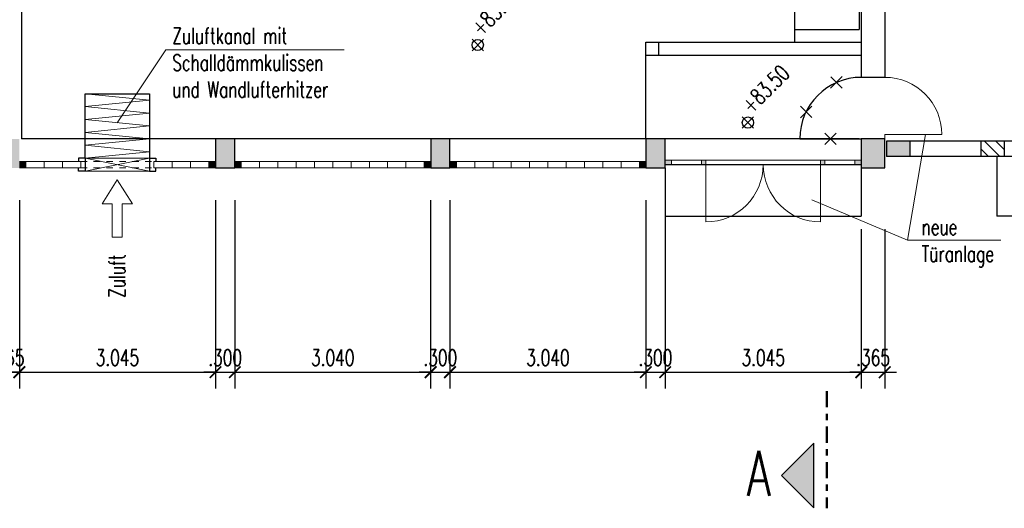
# Model space of a CAD drawing. Header units: millimetres. Extents: x 716 to 905, y 893 to 977.
# Tile 19 of 43: x 828.41 to 843.69, y 915.89 to 923.47. Entities that reach past the tile are written whole.
import ezdxf
from ezdxf.enums import TextEntityAlignment as Align

# ---------------------------------------------------------------- set-up
doc = ezdxf.new("R2010")
doc.units = ezdxf.units.MM
doc.header["$MEASUREMENT"] = 0
for name, pattern in [('AUSGEZOGEN', [0]), ('STRL1', [0.18, 0.1, -0.08]), ('STRP1', [0.46, 0.25, -0.08, 0.05, -0.08])]:
    doc.linetypes.add(name, pattern=pattern)
for name, color, linetype in [('$AUDIT-BAD-LAYER', 7, 'Continuous'), ('HTSV_P1_BEMA_KONS_X04', 7, 'Continuous'), ('HTSV_P1_PLAN_HKOT', 7, 'Continuous')]:
    doc.layers.add(name, color=color, linetype=linetype)
for name, color, linetype, lineweight in [('00_Abbruch', 1, 'Continuous', 18), ('00_Plotrahmen', 7, 'AUSGEZOGEN', 18), ('HTSV_AC_FENS_ALLG_A01', 202, 'Continuous', 18), ('HTSV_AC_FENS_ALLG_A02', 212, 'Continuous', 25), ('HTSV_AC_FENS_ALLG_S00', 213, 'Continuous', 13), ('HTSV_AC_FENS_ALLG_T00', 213, 'Continuous', 13), ('HTSV_AC_FENS_ALLG_T02', 212, 'Continuous', 25), ('HTSV_AC_FENS_ALLG_V01', 202, 'STRL1', 18), ('HTSV_AC_TUER_ALLG_S00', 213, 'Continuous', 13), ('HTSV_MT_MASH_GEBL_A01', 122, 'Continuous', 18), ('HTSV_P1_PLAN_TEXT_T02', 52, 'Continuous', 25), ('HTSV_P1_SYMB_SCHN_A02', 212, 'Continuous', 25), ('HTSV_P1_SYMB_SCHN_L05', 210, 'STRP1', 50), ('HTSV_P1_SYMB_SCHN_T05', 210, 'Continuous', 50), ('HTSV_P1_SYMB_SCHN_T07', 200, 'Continuous', 70), ('HTSV_TA_LUFT_AB___T00', 53, 'Continuous', 13), ('HTSV_TA_LUFT_AB___T02', 52, 'Continuous', 25), ('HTSV_TA_LUFT_ALLG_S00', 133, 'Continuous', 13)]:
    doc.layers.add(name, color=color, linetype=linetype, lineweight=lineweight)
doc.styles.add('HTSV', font='romans.shx', dxfattribs={"width": 0.7, "bigfont": 'htsv_01.shx'})
doc.styles.add('HTSV_KONS_BEMASS', font='romans.shx', dxfattribs={"width": 0.7, "bigfont": 'htsv_01.shx'})
doc.styles.get("Standard").update_dxf_attribs({"font": 'romans.shx', "width": 0.8})
doc.dimstyles.new('HTSV_KONS_04', dxfattribs={"dimtxt": 0.25, "dimasz": 0.18, "dimexe": 0.252, "dimexo": 0.0625, "dimgap": 0.1, "dimtad": 1, "dimdec": 3, "dimzin": 4, "dimdsep": 46, "dimtxsty": 'HTSV_KONS_BEMASS', "dimblk": 'ARCHTICK', "dimcen": 0.09, "dimdle": 0.252, "dimclrd": 7, "dimclre": 7, "dimclrt": 7, "dimadec": 0, "dimazin": 0, "dimtfac": 1, "dimtdec": 4, "dimtix": 1, "dimtmove": 2, "dimatfit": 3, "dimfxl": 0, "dimtvp": 1, "dimtolj": 1, "dimtzin": 0, "dimarcsym": 0})
pattern_1 = [(135, (0, 14), (-0.176776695, -0.176776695), []), (135, (1e-17, 14.17678), (-0.176776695, -0.176776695), [0.125, -0.0625])]
pattern_2 = [(135, (0, 14), (-0.088388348, -0.088388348), [])]

# ---------------------------------------------------------------- blocks, each defined once
blk = doc.blocks.new('HTSVKG1F')
at = {"color": 0, "linetype": 'ByBlock'}
for p, q in [((-0.5, 0), (0.5, 0)), ((0, 0.5), (0, -0.5))]:
    blk.add_line(p, q, dxfattribs=at)
blk.add_circle((0, 0), 0.35, dxfattribs=at)
blk.add_attdef('HKTXT', (0.5, 0.2), '', height=0.4, dxfattribs=at)
blk = doc.blocks.new('Schnittpfeil-li')
at = {"layer": 'HTSV_P1_SYMB_SCHN_A02'}
blk.add_hatch(color=256, dxfattribs=at).paths.add_polyline_path([(0.5049, 0.0999), (0.2549, 0.3499), (0.0049, 0.0999)])
for p, q in [((0.2549, 0.3499), (0.0049, 0.0999)), ((0.5049, 0.0999), (0.2549, 0.3499)), ((0.0049, 0.0999), (0.5049, 0.0999))]:
    blk.add_line(p, q, dxfattribs=at)
at = {"layer": 'HTSV_P1_SYMB_SCHN_T05', "style": 'HTSV', "width": 0.7}
blk.add_attdef('SCHNITT', text='', height=0.35, dxfattribs=at).set_placement((0.2549, 0.3499), align=Align.BOTTOM_CENTER)
blk = doc.blocks.new('abbruch')
for p, q in [((-0.089, -0.089), (0.089, 0.089)), ((-0.088, 0.088), (0.088, -0.088))]:
    blk.add_line(p, q)
blk = doc.blocks.new('Profilglas')
at = {"layer": 'HTSV_AC_FENS_ALLG_S00'}
for points in [[(0, -0.1), (0.1, -0.1), (0.1, 0), (0, 0)], [(2.94, -0.1), (3.04, -0.1), (3.04, 0), (2.94, 0)]]:
    blk.add_hatch(color=256, dxfattribs=at).paths.add_polyline_path(points)
for p, q in [((0, 0), (3.04, 0)), ((0, -0.1), (0, 0)), ((0.1, -0.1), (0.1, 0)), ((0.384, -0.1), (0.384, 0)), ((0.668, -0.1), (0.668, 0)), ((0.952, -0.1), (0.952, 0)), ((1.236, -0.1), (1.236, 0)), ((1.52, -0.1), (1.52, 0)), ((1.804, -0.1), (1.804, 0)), ((2.088, -0.1), (2.088, 0)), ((2.372, -0.1), (2.372, 0)), ((2.656, -0.1), (2.656, 0)), ((2.94, -0.1), (2.94, 0)), ((3.04, -0.1), (3.04, 0)), ((0, -0.1), (3.04, -0.1))]:
    blk.add_line(p, q, dxfattribs=at)
blk = doc.blocks.new('Fliesspfeil')
blk.add_lwpolyline([(-0.37, -0.078), (-0.37, -0.234), (0, 0), (-0.37, 0.234), (-0.37, 0.078), (-0.89, 0.078), (-0.89, -0.078)], close=True)
blk = doc.blocks.new('Profilglas_mit_Luft')
at = {"layer": 'HTSV_AC_FENS_ALLG_S00'}
for points in [[(0, 0), (0.1, 0), (0.1, 0.1), (0, 0.1)], [(2.94, 0.1), (3.04, 0.1), (3.04, 0), (2.94, 0)]]:
    blk.add_hatch(color=256, dxfattribs=at).paths.add_polyline_path(points)
at = {"layer": 'HTSV_AC_FENS_ALLG_A01'}
for p, q in [((1.02, 1.15), (2.02, 1.05)), ((1.02, 0.95), (2.02, 1.05)), ((1.02, 0.95), (2.02, 0.85)), ((1.02, 0.75), (2.02, 0.85)), ((1.02, 0.75), (2.02, 0.65)), ((1.02, 0.55), (2.02, 0.65)), ((1.02, 0.55), (2.02, 0.45)), ((1.02, 0.35), (2.02, 0.45)), ((1.02, 0.35), (2.02, 0.25)), ((1.02, 0.15), (2.02, 0.25)), ((1.02, -0.05), (2.02, 0.15)), ((1.02, 0.15), (2.02, -0.05)), ((1.02, 0.15), (2.02, 0.15)), ((1.02, -0.05), (2.02, -0.05))]:
    blk.add_line(p, q, dxfattribs=at)
at = {"layer": 'HTSV_AC_FENS_ALLG_A02'}
for p, q in [((1.02, 0.15), (1.02, 1.15)), ((1.02, 1.15), (2.02, 1.15)), ((2.02, 1.15), (2.02, 0.15)), ((1.02, 0.15), (0.92, 0.15)), ((0.92, 0.15), (0.92, 0.1)), ((0.92, -0.05), (0.92, 0)), ((1.02, 0.15), (1.02, 0)), ((1.02, 0), (1.02, -0.05)), ((2.02, 0.15), (2.02, 0)), ((2.02, 0.15), (2.12, 0.15)), ((2.02, 0), (2.02, -0.05)), ((2.12, 0.15), (2.12, 0.1)), ((2.12, -0.05), (2.12, 0)), ((1.02, -0.05), (0.92, -0.05)), ((2.02, -0.05), (2.12, -0.05))]:
    blk.add_line(p, q, dxfattribs=at)
at = {"layer": 'HTSV_AC_FENS_ALLG_S00'}
for p, q in [((0, 0.1), (0.952, 0.1)), ((0, 0), (0.952, 0)), ((0.1, 0.1), (0.1, 0)), ((0.384, 0.1), (0.384, 0)), ((0.668, 0.1), (0.668, 0)), ((0.952, 0.1), (0.952, 0)), ((2.088, 0.1), (2.088, 0)), ((2.088, 0.1), (3.04, 0.1)), ((2.088, 0), (3.04, 0)), ((2.372, 0.1), (2.372, 0)), ((2.656, 0.1), (2.656, 0)), ((2.94, 0.1), (2.94, 0))]:
    blk.add_line(p, q, dxfattribs=at)
at = {"layer": 'HTSV_AC_FENS_ALLG_V01'}
for p, q in [((0.952, 0.1), (2.088, 0.1)), ((0.952, 0), (2.088, 0))]:
    blk.add_line(p, q, dxfattribs=at)
blk = doc.blocks.new('_ArchTick')
at = {"layer": 'HTSV_MT_MASH_GEBL_A01', "color": 0, "const_width": 0.15}
blk.add_lwpolyline([(-0.5, -0.5), (0.5, 0.5)], dxfattribs=at)
blk = doc.blocks.new('*D79')
at = {"layer": 'Defpoints', "color": 0}
for p in [(828.403, 921.623), (831.448, 921.623), (831.448, 918)]:
    blk.add_point(p, dxfattribs=at)
at = {"layer": 'HTSV_P1_BEMA_KONS_X04', "color": 7, "lineweight": -2}
for p, q in [((828.403, 920.671), (828.403, 917.748)), ((831.448, 920.671), (831.448, 917.748)), ((828.151, 918), (831.7, 918))]:
    blk.add_line(p, q, dxfattribs=at)
at = {"layer": 'HTSV_P1_BEMA_KONS_X04', "color": 7, "lineweight": -2, "xscale": 0.18, "yscale": 0.18, "zscale": 0.18, "rotation": 180}
blk.add_blockref('_ArchTick', (828.403, 918), dxfattribs=at)
at = {"layer": 'HTSV_P1_BEMA_KONS_X04', "color": 7, "lineweight": -2, "xscale": 0.18, "yscale": 0.18, "zscale": 0.18}
blk.add_blockref('_ArchTick', (831.448, 918), dxfattribs=at)
at = {"layer": 'HTSV_P1_BEMA_KONS_X04', "color": 7, "insert": (829.926, 918.225), "char_height": 0.25, "attachment_point": 5, "style": 'HTSV_KONS_BEMASS'}
blk.add_mtext('\\A1;3.045', dxfattribs=at)
blk = doc.blocks.new('*D80')
at = {"layer": 'Defpoints', "color": 0}
for p in [(831.448, 921.623), (831.748, 921.623), (831.748, 918)]:
    blk.add_point(p, dxfattribs=at)
at = {"layer": 'HTSV_P1_BEMA_KONS_X04', "color": 7, "lineweight": -2}
for p, q in [((831.448, 920.671), (831.448, 917.748)), ((831.748, 920.671), (831.748, 917.748)), ((831.448, 918), (831.268, 918)), ((831.448, 918), (831.748, 918)), ((831.748, 918), (831.928, 918))]:
    blk.add_line(p, q, dxfattribs=at)
at = {"layer": 'HTSV_P1_BEMA_KONS_X04', "color": 7, "lineweight": -2, "xscale": 0.18, "yscale": 0.18, "zscale": 0.18}
blk.add_blockref('_ArchTick', (831.448, 918), dxfattribs=at)
at = {"layer": 'HTSV_P1_BEMA_KONS_X04', "color": 7, "lineweight": -2, "xscale": 0.18, "yscale": 0.18, "zscale": 0.18, "rotation": 180}
blk.add_blockref('_ArchTick', (831.748, 918), dxfattribs=at)
at = {"layer": 'HTSV_P1_BEMA_KONS_X04', "color": 7, "insert": (831.598, 918.225), "char_height": 0.25, "attachment_point": 5, "style": 'HTSV_KONS_BEMASS'}
blk.add_mtext('\\A1;.300', dxfattribs=at)
blk = doc.blocks.new('*D81')
at = {"layer": 'Defpoints', "color": 0}
for p in [(831.748, 921.623), (834.788, 921.623), (834.788, 918)]:
    blk.add_point(p, dxfattribs=at)
at = {"layer": 'HTSV_P1_BEMA_KONS_X04', "color": 7, "lineweight": -2}
for p, q in [((831.748, 920.671), (831.748, 917.748)), ((834.788, 920.671), (834.788, 917.748)), ((831.496, 918), (835.04, 918))]:
    blk.add_line(p, q, dxfattribs=at)
at = {"layer": 'HTSV_P1_BEMA_KONS_X04', "color": 7, "lineweight": -2, "xscale": 0.18, "yscale": 0.18, "zscale": 0.18, "rotation": 180}
blk.add_blockref('_ArchTick', (831.748, 918), dxfattribs=at)
at = {"layer": 'HTSV_P1_BEMA_KONS_X04', "color": 7, "lineweight": -2, "xscale": 0.18, "yscale": 0.18, "zscale": 0.18}
blk.add_blockref('_ArchTick', (834.788, 918), dxfattribs=at)
at = {"layer": 'HTSV_P1_BEMA_KONS_X04', "color": 7, "insert": (833.268, 918.225), "char_height": 0.25, "attachment_point": 5, "style": 'HTSV_KONS_BEMASS'}
blk.add_mtext('\\A1;3.040', dxfattribs=at)
blk = doc.blocks.new('*D82')
at = {"layer": 'Defpoints', "color": 0}
for p in [(834.788, 921.623), (835.088, 921.623), (835.088, 918)]:
    blk.add_point(p, dxfattribs=at)
at = {"layer": 'HTSV_P1_BEMA_KONS_X04', "color": 7, "lineweight": -2}
for p, q in [((834.788, 920.671), (834.788, 917.748)), ((835.088, 920.671), (835.088, 917.748)), ((834.788, 918), (834.608, 918)), ((834.788, 918), (835.088, 918)), ((835.088, 918), (835.268, 918))]:
    blk.add_line(p, q, dxfattribs=at)
at = {"layer": 'HTSV_P1_BEMA_KONS_X04', "color": 7, "lineweight": -2, "xscale": 0.18, "yscale": 0.18, "zscale": 0.18}
blk.add_blockref('_ArchTick', (834.788, 918), dxfattribs=at)
at = {"layer": 'HTSV_P1_BEMA_KONS_X04', "color": 7, "lineweight": -2, "xscale": 0.18, "yscale": 0.18, "zscale": 0.18, "rotation": 180}
blk.add_blockref('_ArchTick', (835.088, 918), dxfattribs=at)
at = {"layer": 'HTSV_P1_BEMA_KONS_X04', "color": 7, "insert": (834.938, 918.225), "char_height": 0.25, "attachment_point": 5, "style": 'HTSV_KONS_BEMASS'}
blk.add_mtext('\\A1;.300', dxfattribs=at)
blk = doc.blocks.new('*D83')
at = {"layer": 'Defpoints', "color": 0}
for p in [(835.088, 921.623), (838.128, 921.623), (838.128, 918)]:
    blk.add_point(p, dxfattribs=at)
at = {"layer": 'HTSV_P1_BEMA_KONS_X04', "color": 7, "lineweight": -2}
for p, q in [((835.088, 920.671), (835.088, 917.748)), ((838.128, 920.671), (838.128, 917.748)), ((834.836, 918), (838.38, 918))]:
    blk.add_line(p, q, dxfattribs=at)
at = {"layer": 'HTSV_P1_BEMA_KONS_X04', "color": 7, "lineweight": -2, "xscale": 0.18, "yscale": 0.18, "zscale": 0.18, "rotation": 180}
blk.add_blockref('_ArchTick', (835.088, 918), dxfattribs=at)
at = {"layer": 'HTSV_P1_BEMA_KONS_X04', "color": 7, "lineweight": -2, "xscale": 0.18, "yscale": 0.18, "zscale": 0.18}
blk.add_blockref('_ArchTick', (838.128, 918), dxfattribs=at)
at = {"layer": 'HTSV_P1_BEMA_KONS_X04', "color": 7, "insert": (836.608, 918.225), "char_height": 0.25, "attachment_point": 5, "style": 'HTSV_KONS_BEMASS'}
blk.add_mtext('\\A1;3.040', dxfattribs=at)
blk = doc.blocks.new('*D84')
at = {"layer": 'Defpoints', "color": 0}
for p in [(838.128, 921.623), (838.428, 921.623), (838.428, 918)]:
    blk.add_point(p, dxfattribs=at)
at = {"layer": 'HTSV_P1_BEMA_KONS_X04', "color": 7, "lineweight": -2}
for p, q in [((838.128, 920.671), (838.128, 917.748)), ((838.428, 920.671), (838.428, 917.748)), ((838.128, 918), (837.948, 918)), ((838.128, 918), (838.428, 918)), ((838.428, 918), (838.608, 918))]:
    blk.add_line(p, q, dxfattribs=at)
at = {"layer": 'HTSV_P1_BEMA_KONS_X04', "color": 7, "lineweight": -2, "xscale": 0.18, "yscale": 0.18, "zscale": 0.18}
blk.add_blockref('_ArchTick', (838.128, 918), dxfattribs=at)
at = {"layer": 'HTSV_P1_BEMA_KONS_X04', "color": 7, "lineweight": -2, "xscale": 0.18, "yscale": 0.18, "zscale": 0.18, "rotation": 180}
blk.add_blockref('_ArchTick', (838.428, 918), dxfattribs=at)
at = {"layer": 'HTSV_P1_BEMA_KONS_X04', "color": 7, "insert": (838.278, 918.225), "char_height": 0.25, "attachment_point": 5, "style": 'HTSV_KONS_BEMASS'}
blk.add_mtext('\\A1;.300', dxfattribs=at)
blk = doc.blocks.new('*D85')
at = {"layer": 'Defpoints', "color": 0}
for p in [(838.428, 921.623), (841.473, 921.173), (841.473, 918)]:
    blk.add_point(p, dxfattribs=at)
at = {"layer": 'HTSV_P1_BEMA_KONS_X04', "color": 7, "lineweight": -2}
for p, q in [((838.428, 920.671), (838.428, 917.748)), ((841.473, 920.221), (841.473, 917.748)), ((838.176, 918), (841.725, 918))]:
    blk.add_line(p, q, dxfattribs=at)
at = {"layer": 'HTSV_P1_BEMA_KONS_X04', "color": 7, "lineweight": -2, "xscale": 0.18, "yscale": 0.18, "zscale": 0.18, "rotation": 180}
blk.add_blockref('_ArchTick', (838.428, 918), dxfattribs=at)
at = {"layer": 'HTSV_P1_BEMA_KONS_X04', "color": 7, "lineweight": -2, "xscale": 0.18, "yscale": 0.18, "zscale": 0.18}
blk.add_blockref('_ArchTick', (841.473, 918), dxfattribs=at)
at = {"layer": 'HTSV_P1_BEMA_KONS_X04', "color": 7, "insert": (839.951, 918.225), "char_height": 0.25, "attachment_point": 5, "style": 'HTSV_KONS_BEMASS'}
blk.add_mtext('\\A1;3.045', dxfattribs=at)
blk = doc.blocks.new('*D86')
at = {"layer": 'Defpoints', "color": 0}
for p in [(841.473, 921.173), (841.838, 921.173), (841.838, 918)]:
    blk.add_point(p, dxfattribs=at)
at = {"layer": 'HTSV_P1_BEMA_KONS_X04', "color": 7, "lineweight": -2}
for p, q in [((841.473, 920.221), (841.473, 917.748)), ((841.838, 920.221), (841.838, 917.748)), ((841.473, 918), (841.293, 918)), ((841.473, 918), (841.838, 918)), ((841.838, 918), (842.018, 918))]:
    blk.add_line(p, q, dxfattribs=at)
at = {"layer": 'HTSV_P1_BEMA_KONS_X04', "color": 7, "lineweight": -2, "xscale": 0.18, "yscale": 0.18, "zscale": 0.18}
blk.add_blockref('_ArchTick', (841.473, 918), dxfattribs=at)
at = {"layer": 'HTSV_P1_BEMA_KONS_X04', "color": 7, "lineweight": -2, "xscale": 0.18, "yscale": 0.18, "zscale": 0.18, "rotation": 180}
blk.add_blockref('_ArchTick', (841.838, 918), dxfattribs=at)
at = {"layer": 'HTSV_P1_BEMA_KONS_X04', "color": 7, "insert": (841.656, 918.225), "char_height": 0.25, "attachment_point": 5, "style": 'HTSV_KONS_BEMASS'}
blk.add_mtext('\\A1;.365', dxfattribs=at)
blk = doc.blocks.new('*D87')
at = {"layer": 'Defpoints', "color": 0}
for p in [(828.038, 921.623), (828.403, 921.623), (828.038, 918)]:
    blk.add_point(p, dxfattribs=at)
at = {"layer": 'HTSV_P1_BEMA_KONS_X04', "color": 7, "lineweight": -2}
for p, q in [((828.038, 920.671), (828.038, 917.748)), ((828.403, 920.671), (828.403, 917.748)), ((828.038, 918), (827.858, 918)), ((828.403, 918), (828.038, 918)), ((828.403, 918), (828.583, 918))]:
    blk.add_line(p, q, dxfattribs=at)
at = {"layer": 'HTSV_P1_BEMA_KONS_X04', "color": 7, "lineweight": -2, "xscale": 0.18, "yscale": 0.18, "zscale": 0.18}
blk.add_blockref('_ArchTick', (828.038, 918), dxfattribs=at)
at = {"layer": 'HTSV_P1_BEMA_KONS_X04', "color": 7, "lineweight": -2, "xscale": 0.18, "yscale": 0.18, "zscale": 0.18, "rotation": 180}
blk.add_blockref('_ArchTick', (828.403, 918), dxfattribs=at)
at = {"layer": 'HTSV_P1_BEMA_KONS_X04', "color": 7, "insert": (828.221, 918.225), "char_height": 0.25, "attachment_point": 5, "style": 'HTSV_KONS_BEMASS'}
blk.add_mtext('\\A1;.365', dxfattribs=at)

msp = doc.modelspace()

# ---------------------------------------------------------------- hatches: boundary and pattern name
at = {"layer": '$AUDIT-BAD-LAYER'}
h = msp.add_hatch(dxfattribs=at)
h.set_pattern_fill('ANSI33', color=256, angle=90, style=0)
h.set_pattern_definition(pattern_1)
h.paths.add_polyline_path([(842.2283, 929.158), (841.8633, 929.158), (841.8633, 929.398), (842.2283, 929.398)])
h.paths.add_polyline_path([(841.8633, 921.588), (841.8633, 921.348), (842.2283, 921.348), (842.2283, 921.588)])
h.paths.add_polyline_path([(828.4033, 921.623), (828.0383, 921.623), (828.0383, 921.173), (828.4033, 921.173)])
h.paths.add_polyline_path([(841.8383, 921.623), (841.4733, 921.623), (841.4733, 921.173), (841.8383, 921.173)])
h.paths.add_polyline_path([(838.4283, 921.623), (838.1283, 921.623), (838.1283, 921.173), (838.4283, 921.173)])
h.paths.add_polyline_path([(835.0883, 921.623), (834.7883, 921.623), (834.7883, 921.173), (835.0883, 921.173)])
h.paths.add_polyline_path([(831.7483, 921.623), (831.4483, 921.623), (831.4483, 921.173), (831.7483, 921.173)])
h.paths.add_polyline_path([(820.9233, 929.158), (821.7233, 929.158), (821.7233, 929.573), (820.9233, 929.573)])
h.paths.add_polyline_path([(825.0633, 929.158), (824.7633, 929.158), (824.7633, 929.573), (825.0633, 929.573)])
h.paths.add_polyline_path([(828.4033, 929.158), (828.1033, 929.158), (828.1033, 929.573), (828.4033, 929.573)])
h.paths.add_polyline_path([(841.8383, 929.123), (841.4733, 929.123), (841.4733, 929.573), (841.8383, 929.573)])
h.paths.add_polyline_path([(838.4283, 929.123), (838.1283, 929.123), (838.1283, 929.573), (838.4283, 929.573)])
h.paths.add_polyline_path([(835.0883, 929.123), (834.7883, 929.123), (834.7883, 929.573), (835.0883, 929.573)])
h.paths.add_polyline_path([(831.7483, 929.123), (831.4483, 929.123), (831.4483, 929.573), (831.7483, 929.573)])
h = msp.add_hatch(dxfattribs=at)
h.set_pattern_fill('ANSI33', color=256, angle=90, style=0)
h.set_pattern_definition(pattern_1)
h.paths.add_polyline_path([(842.2283, 929.158), (841.8633, 929.158), (841.8633, 929.398), (842.2283, 929.398)])
h.paths.add_polyline_path([(841.8633, 921.588), (841.8633, 921.348), (842.2283, 921.348), (842.2283, 921.588)])
h.paths.add_polyline_path([(828.4033, 921.623), (828.0383, 921.623), (828.0383, 921.173), (828.4033, 921.173)])
h.paths.add_polyline_path([(841.8383, 921.623), (841.4733, 921.623), (841.4733, 921.173), (841.8383, 921.173)])
h.paths.add_polyline_path([(838.4283, 921.623), (838.1283, 921.623), (838.1283, 921.173), (838.4283, 921.173)])
h.paths.add_polyline_path([(835.0883, 921.623), (834.7883, 921.623), (834.7883, 921.173), (835.0883, 921.173)])
h.paths.add_polyline_path([(831.7483, 921.623), (831.4483, 921.623), (831.4483, 921.173), (831.7483, 921.173)])
h.paths.add_polyline_path([(820.9233, 929.158), (821.7233, 929.158), (821.7233, 929.573), (820.9233, 929.573)])
h.paths.add_polyline_path([(825.0633, 929.158), (824.7633, 929.158), (824.7633, 929.573), (825.0633, 929.573)])
h.paths.add_polyline_path([(828.4033, 929.158), (828.1033, 929.158), (828.1033, 929.573), (828.4033, 929.573)])
h.paths.add_polyline_path([(841.8383, 929.123), (841.4733, 929.123), (841.4733, 929.573), (841.8383, 929.573)])
h.paths.add_polyline_path([(838.4283, 929.123), (838.1283, 929.123), (838.1283, 929.573), (838.4283, 929.573)])
h.paths.add_polyline_path([(835.0883, 929.123), (834.7883, 929.123), (834.7883, 929.573), (835.0883, 929.573)])
h.paths.add_polyline_path([(831.7483, 929.123), (831.4483, 929.123), (831.4483, 929.573), (831.7483, 929.573)])
at = {"layer": '00_Plotrahmen'}
h = msp.add_hatch(dxfattribs=at)
h.set_pattern_fill('ANSI31', color=256, angle=90, style=0)
h.set_pattern_definition(pattern_2)
h.paths.add_polyline_path([(841.8383, 929.123), (841.4733, 929.123), (841.4733, 925.088), (841.8383, 925.088)])
h.paths.add_polyline_path([(843.5983, 925.493), (843.3433, 925.493), (843.3433, 926.383), (841.8633, 926.383), (841.8633, 925.253), (843.5983, 925.253)])
h.paths.add_polyline_path([(843.1033, 925.493), (842.1033, 925.493), (842.1033, 926.143), (843.1033, 926.143)], flags=17)
h.paths.add_polyline_path([(843.6933, 929.398), (843.3283, 929.398), (843.3283, 929.158), (843.6933, 929.158)])
h.paths.add_polyline_path([(848.3383, 929.398), (847.7233, 929.398), (847.7233, 929.158), (847.9733, 929.158), (847.9733, 925.493), (846.8483, 925.493), (846.8483, 925.253), (847.9733, 925.253), (847.9733, 924.953), (848.3383, 924.953)])
h.paths.add_polyline_path([(846.6233, 929.398), (846.2583, 929.398), (846.2583, 929.158), (846.6233, 929.158)])
h.paths.add_polyline_path([(845.0883, 929.158), (845.1583, 929.158), (845.1583, 929.398), (844.7933, 929.398), (844.7933, 929.158), (844.8483, 929.158), (844.8483, 925.493), (844.5983, 925.493), (844.5983, 925.253), (844.8483, 925.253), (844.8483, 924.953), (845.0883, 924.953), (845.0883, 925.253), (845.8483, 925.253), (845.8483, 925.493), (845.0883, 925.493), (845.0883, 925.843), (845.4783, 925.843), (845.4783, 925.493), (845.5783, 925.493), (845.5783, 926.273), (845.0883, 926.273)])
h.paths.add_polyline_path([(845.0883, 926.173), (845.4783, 926.173), (845.4783, 925.943), (845.0883, 925.943)], flags=16)
h.paths.add_polyline_path([(848.3383, 923.953), (847.9733, 923.953), (847.9733, 923.658), (846.1008, 923.658), (846.1008, 923.543), (846.4733, 923.543), (846.4733, 923.3955), (846.5883, 923.3955), (846.5883, 923.543), (847.9733, 923.543), (847.9733, 922.623), (846.5883, 922.623), (846.5883, 922.7705), (846.4733, 922.7705), (846.4733, 922.3605), (846.5883, 922.3605), (846.5883, 922.508), (847.9733, 922.508), (847.9733, 921.588), (847.7233, 921.588), (847.7233, 921.348), (848.3383, 921.348)])
h.paths.add_polyline_path([(846.6233, 921.588), (846.5883, 921.588), (846.5883, 921.7355), (846.4733, 921.7355), (846.4733, 921.588), (846.2583, 921.588), (846.2583, 921.348), (846.6233, 921.348)])
h.paths.add_polyline_path([(845.0883, 923.543), (845.2158, 923.543), (845.2158, 923.658), (845.0883, 923.658), (845.0883, 923.953), (844.8483, 923.953), (844.8483, 921.588), (844.7933, 921.588), (844.7933, 921.348), (845.1583, 921.348), (845.1583, 921.588), (845.0883, 921.588)])
h.paths.add_polyline_path([(843.6933, 921.588), (843.3283, 921.588), (843.3283, 921.348), (843.6933, 921.348)])
h = msp.add_hatch(dxfattribs=at)
h.set_pattern_fill('ANSI31', color=256, angle=90, style=0)
h.set_pattern_definition(pattern_2)
h.paths.add_polyline_path([(841.8383, 929.123), (841.4733, 929.123), (841.4733, 925.088), (841.8383, 925.088)])
h.paths.add_polyline_path([(843.5983, 925.493), (843.3433, 925.493), (843.3433, 926.383), (841.8633, 926.383), (841.8633, 925.253), (843.5983, 925.253)])
h.paths.add_polyline_path([(843.1033, 925.493), (842.1033, 925.493), (842.1033, 926.143), (843.1033, 926.143)], flags=17)
h.paths.add_polyline_path([(843.6933, 929.398), (843.3283, 929.398), (843.3283, 929.158), (843.6933, 929.158)])
h.paths.add_polyline_path([(848.3383, 929.398), (847.7233, 929.398), (847.7233, 929.158), (847.9733, 929.158), (847.9733, 925.493), (846.8483, 925.493), (846.8483, 925.253), (847.9733, 925.253), (847.9733, 924.953), (848.3383, 924.953)])
h.paths.add_polyline_path([(846.6233, 929.398), (846.2583, 929.398), (846.2583, 929.158), (846.6233, 929.158)])
h.paths.add_polyline_path([(845.0883, 929.158), (845.1583, 929.158), (845.1583, 929.398), (844.7933, 929.398), (844.7933, 929.158), (844.8483, 929.158), (844.8483, 925.493), (844.5983, 925.493), (844.5983, 925.253), (844.8483, 925.253), (844.8483, 924.953), (845.0883, 924.953), (845.0883, 925.253), (845.8483, 925.253), (845.8483, 925.493), (845.0883, 925.493), (845.0883, 925.843), (845.4783, 925.843), (845.4783, 925.493), (845.5783, 925.493), (845.5783, 926.273), (845.0883, 926.273)])
h.paths.add_polyline_path([(845.0883, 926.173), (845.4783, 926.173), (845.4783, 925.943), (845.0883, 925.943)], flags=16)
h.paths.add_polyline_path([(848.3383, 923.953), (847.9733, 923.953), (847.9733, 923.658), (846.1008, 923.658), (846.1008, 923.543), (846.4733, 923.543), (846.4733, 923.3955), (846.5883, 923.3955), (846.5883, 923.543), (847.9733, 923.543), (847.9733, 922.623), (846.5883, 922.623), (846.5883, 922.7705), (846.4733, 922.7705), (846.4733, 922.3605), (846.5883, 922.3605), (846.5883, 922.508), (847.9733, 922.508), (847.9733, 921.588), (847.7233, 921.588), (847.7233, 921.348), (848.3383, 921.348)])
h.paths.add_polyline_path([(846.6233, 921.588), (846.5883, 921.588), (846.5883, 921.7355), (846.4733, 921.7355), (846.4733, 921.588), (846.2583, 921.588), (846.2583, 921.348), (846.6233, 921.348)])
h.paths.add_polyline_path([(845.0883, 923.543), (845.2158, 923.543), (845.2158, 923.658), (845.0883, 923.658), (845.0883, 923.953), (844.8483, 923.953), (844.8483, 921.588), (844.7933, 921.588), (844.7933, 921.348), (845.1583, 921.348), (845.1583, 921.588), (845.0883, 921.588)])
h.paths.add_polyline_path([(843.6933, 921.588), (843.3283, 921.588), (843.3283, 921.348), (843.6933, 921.348)])
at = {"layer": 'HTSV_AC_TUER_ALLG_S00'}
h = msp.add_hatch(color=256, dxfattribs=at)
h.paths.add_polyline_path([(838.5283, 921.223), (838.5283, 921.293), (838.4283, 921.293), (838.4283, 921.223)])
h.paths.add_polyline_path([(839.0608, 921.223), (839.0608, 921.293), (838.9933, 921.293), (838.9933, 921.223)])
h.paths.add_polyline_path([(840.8408, 921.293), (840.8408, 921.223), (840.9083, 921.223), (840.9083, 921.293)])
h.paths.add_polyline_path([(841.4733, 921.223), (841.4733, 921.293), (841.3733, 921.293), (841.3733, 921.223)])

# ---------------------------------------------------------------- linework, layer by layer
at = {"layer": '$AUDIT-BAD-LAYER'}
for p, q in [((828.4383, 929.123), (828.4383, 921.623)), ((828.4383, 929.123), (828.4383, 921.623)), ((840.4383, 926.683), (840.4383, 923.123)), ((840.4383, 926.683), (840.4383, 923.123)), ((841.4383, 926.683), (841.4383, 923.323)), ((841.4383, 926.683), (841.4383, 923.323)), ((841.4733, 925.088), (841.4733, 922.578)), ((841.4733, 925.088), (841.4733, 922.578)), ((841.8383, 925.088), (841.8383, 922.578)), ((841.8383, 925.088), (841.8383, 922.578)), ((840.4383, 923.323), (841.4383, 923.323)), ((840.4383, 923.323), (841.4383, 923.323)), ((838.1283, 921.623), (838.1283, 923.123)), ((838.1283, 923.123), (840.4383, 923.123)), ((838.1283, 921.623), (838.1283, 923.123)), ((838.1283, 923.123), (840.4383, 923.123)), ((838.3283, 922.923), (838.3283, 923.123)), ((838.3283, 922.923), (838.3283, 923.123)), ((840.4383, 923.123), (841.4733, 923.123)), ((840.4383, 923.123), (841.4733, 923.123)), ((838.1283, 922.923), (841.4733, 922.923)), ((838.1283, 922.923), (841.4733, 922.923)), ((841.8383, 922.578), (841.4733, 922.578)), ((841.8383, 922.578), (841.4733, 922.578)), ((831.4483, 921.623), (828.4383, 921.623)), ((831.4483, 921.623), (828.4383, 921.623)), ((831.4483, 921.623), (831.4483, 921.173)), ((831.7483, 921.623), (831.4483, 921.623)), ((831.4483, 921.623), (831.4483, 921.173)), ((831.7483, 921.623), (831.4483, 921.623)), ((831.7483, 921.173), (831.7483, 921.623)), ((834.7883, 921.623), (831.7483, 921.623)), ((831.7483, 921.173), (831.7483, 921.623)), ((834.7883, 921.623), (831.7483, 921.623)), ((834.7883, 921.623), (834.7883, 921.173)), ((835.0883, 921.623), (834.7883, 921.623)), ((834.7883, 921.623), (834.7883, 921.173)), ((835.0883, 921.623), (834.7883, 921.623)), ((835.0883, 921.173), (835.0883, 921.623)), ((838.1283, 921.623), (835.0883, 921.623)), ((835.0883, 921.173), (835.0883, 921.623)), ((838.1283, 921.623), (835.0883, 921.623)), ((838.1283, 921.623), (838.1283, 921.173)), ((838.4283, 921.623), (838.1283, 921.623)), ((838.1283, 921.623), (838.1283, 921.173)), ((838.4283, 921.623), (838.1283, 921.623)), ((841.4383, 921.623), (838.4283, 921.623)), ((838.4283, 921.173), (838.4283, 921.623)), ((841.4383, 921.623), (838.4283, 921.623)), ((838.4283, 921.173), (838.4283, 921.623)), ((840.5183, 921.623), (841.4733, 921.623)), ((840.5183, 921.623), (841.4733, 921.623)), ((841.4733, 921.623), (841.4733, 921.173)), ((841.8383, 921.623), (841.4733, 921.623)), ((841.4733, 921.623), (841.4733, 921.173)), ((841.8383, 921.623), (841.4733, 921.623)), ((841.8383, 921.173), (841.8383, 921.623)), ((841.8383, 921.173), (841.8383, 921.623)), ((842.2283, 921.588), (841.8633, 921.588)), ((841.8633, 921.588), (841.8633, 921.348)), ((842.2283, 921.588), (841.8633, 921.588)), ((841.8633, 921.588), (841.8633, 921.348)), ((842.2283, 921.588), (842.2283, 921.348)), ((843.3283, 921.588), (842.2283, 921.588)), ((842.2283, 921.588), (842.2283, 921.348)), ((843.3283, 921.588), (842.2283, 921.588)), ((843.3283, 921.588), (843.3283, 921.348)), ((843.6933, 921.588), (843.3283, 921.588)), ((843.3283, 921.588), (843.3283, 921.348)), ((843.6933, 921.588), (843.3283, 921.588)), ((843.6933, 921.588), (843.6933, 921.348)), ((844.7933, 921.588), (843.6933, 921.588)), ((843.6933, 921.588), (843.6933, 921.348)), ((844.7933, 921.588), (843.6933, 921.588)), ((842.2283, 921.348), (841.8633, 921.348)), ((842.2283, 921.348), (841.8633, 921.348)), ((843.3283, 921.348), (842.2283, 921.348)), ((843.3283, 921.348), (842.2283, 921.348)), ((843.6933, 921.348), (843.3283, 921.348)), ((843.6933, 921.348), (843.3283, 921.348)), ((843.5783, 921.348), (843.5783, 920.423)), ((843.5783, 921.348), (843.5783, 920.423)), ((844.7933, 921.348), (843.6933, 921.348)), ((844.7933, 921.348), (843.6933, 921.348)), ((831.4483, 921.173), (831.7483, 921.173)), ((831.4483, 921.173), (831.7483, 921.173)), ((834.7883, 921.173), (835.0883, 921.173)), ((834.7883, 921.173), (835.0883, 921.173)), ((838.1283, 921.173), (838.4283, 921.173)), ((838.1283, 921.173), (838.4283, 921.173)), ((838.4283, 921.223), (841.4733, 921.223)), ((838.4283, 921.223), (841.4733, 921.223)), ((838.4283, 921.173), (838.4283, 920.423)), ((838.4283, 921.173), (838.4283, 920.423)), ((841.4733, 921.173), (841.8383, 921.173)), ((841.4733, 921.173), (841.4733, 920.423)), ((841.4733, 921.173), (841.8383, 921.173)), ((841.4733, 921.173), (841.4733, 920.423)), ((838.4283, 920.423), (841.4733, 920.423)), ((838.4283, 920.423), (841.4733, 920.423)), ((846.2983, 920.423), (843.5783, 920.423)), ((846.2983, 920.423), (843.5783, 920.423))]:
    msp.add_line(p, q, dxfattribs=at)
msp.add_arc((841.4733, 921.623), 0.955, 90, 180, dxfattribs=at)
msp.add_arc((841.4733, 921.623), 0.955, 90, 180, dxfattribs=at)
at = {"layer": 'HTSV_AC_FENS_ALLG_S00'}
for p, q in [((831.4433, 921.273), (831.4433, 921.173)), ((831.4483, 921.243), (831.4483, 921.173)), ((831.7483, 921.243), (831.7483, 921.173)), ((834.7883, 921.243), (834.7883, 921.173)), ((835.0883, 921.243), (835.0883, 921.173)), ((838.1283, 921.243), (838.1283, 921.173))]:
    msp.add_line(p, q, dxfattribs=at)
at = {"layer": 'HTSV_AC_FENS_ALLG_T00'}
msp.add_line((842.1894, 920.0487), (843.638, 920.0487), dxfattribs=at)
at = {"layer": 'HTSV_AC_TUER_ALLG_S00'}
for p, q in [((841.8383, 921.693), (841.8383, 921.623)), ((841.8383, 921.693), (842.7233, 921.693)), ((842.1894, 920.0487), (842.4713, 921.693)), ((838.4283, 921.293), (841.4733, 921.293)), ((838.4283, 921.223), (838.4283, 921.293)), ((838.5283, 921.223), (838.5283, 921.293)), ((838.9933, 921.223), (838.9933, 921.293)), ((839.0608, 921.223), (839.0608, 921.293)), ((840.8408, 921.223), (840.8408, 921.293)), ((840.9083, 921.223), (840.9083, 921.293)), ((841.3733, 921.223), (841.3733, 921.293)), ((841.4733, 921.223), (841.4733, 921.293)), ((838.4283, 921.223), (841.4733, 921.223)), ((839.0608, 920.333), (839.0608, 921.223)), ((840.8408, 920.333), (840.8408, 921.223)), ((842.1894, 920.0487), (840.7063, 920.6777))]:
    msp.add_line(p, q, dxfattribs=at)
for centre, radius, start, end in [((841.8383, 921.693), 0.885, 0, 90), ((839.0608, 921.223), 0.89, 270, 0), ((840.8408, 921.223), 0.89, 180, 270)]:
    msp.add_arc(centre, radius, start, end, dxfattribs=at)
at = {"layer": 'HTSV_P1_SYMB_SCHN_L05'}
msp.add_line((840.9358, 917.7056), (840.9358, 915.8867), dxfattribs=at)
at = {"layer": 'HTSV_TA_LUFT_AB___T00'}
for q in [(829.9233, 921.873), (833.4473, 923.0074)]:
    msp.add_line((830.6787, 923.0074), q, dxfattribs=at)

# ---------------------------------------------------------------- block references
at = {"layer": '00_Abbruch'}
for p in [(841.0859, 922.5004), (840.6187, 922.0406), (840.9958, 921.623)]:
    msp.add_blockref('abbruch', p, dxfattribs=at)
at = {"layer": 'HTSV_AC_FENS_ALLG_A01'}
msp.add_blockref('Profilglas_mit_Luft', (828.4033, 921.173), dxfattribs=at)
at = {"layer": 'HTSV_AC_FENS_ALLG_S00', "xscale": -1, "rotation": 180}
for p in [(831.7483, 921.173), (835.0883, 921.173)]:
    msp.add_blockref('Profilglas', p, dxfattribs=at)
at = {"layer": 'HTSV_P1_PLAN_HKOT', "color": 7}
ref = msp.add_blockref('HTSVKG1F', (835.5188, 923.0802), dxfattribs=dict(at, xscale=0.25, yscale=0.25, zscale=0.25, rotation=45))
ref.add_attrib('HKTXT', '+83.50', (835.5719, 923.2039), dxfattribs={"color": 7, "height": 0.25, "rotation": 45, "style": 'HTSV_KONS_BEMASS', "width": 0.7})
ref = msp.add_blockref('HTSVKG1F', (839.7133, 921.8761), dxfattribs=dict(at, xscale=0.25, yscale=0.25, zscale=0.25, rotation=45))
ref.add_attrib('HKTXT', '+83.50', (839.7663, 921.9998), dxfattribs={"color": 7, "height": 0.25, "rotation": 45, "style": 'HTSV_KONS_BEMASS', "width": 0.7})
at = {"layer": 'HTSV_P1_SYMB_SCHN_A02', "xscale": 2, "yscale": 2, "zscale": 2, "rotation": 90}
msp.add_blockref('Schnittpfeil-li', (840.9358, 915.8867), dxfattribs=at)
at = {"layer": 'HTSV_TA_LUFT_ALLG_S00', "xscale": -1, "rotation": 270}
msp.add_blockref('Fliesspfeil', (829.9233, 920.9858), dxfattribs=at)

# ---------------------------------------------------------------- texts
at = {"layer": 'HTSV_AC_FENS_ALLG_T02', "insert": (842.4097, 920.3795), "char_height": 0.25, "attachment_point": 1, "style": 'HTSV'}
msp.add_mtext('neue\\PTüranlage', dxfattribs=at)
at = {"layer": 'HTSV_P1_PLAN_TEXT_T02', "insert": (830.0432, 919.8298), "char_height": 0.25, "attachment_point": 9, "rotation": 90, "style": 'HTSV'}
msp.add_mtext('Zuluft', dxfattribs=at)
at = {"layer": 'HTSV_P1_SYMB_SCHN_T07', "insert": (840.0715, 916.0801), "char_height": 0.7, "attachment_point": 9, "style": 'HTSV'}
msp.add_mtext('A', dxfattribs=at)
at = {"layer": 'HTSV_TA_LUFT_AB___T02', "insert": (830.7768, 923.3477), "char_height": 0.25, "attachment_point": 1, "style": 'HTSV'}
msp.add_mtext('Zuluftkanal mit\\PSchalldämmkulissen\\Pund Wandlufterhitzer', dxfattribs=at)

# ---------------------------------------------------------------- dimensions: what is measured, and where the dimension line sits
at = {"layer": 'HTSV_P1_BEMA_KONS_X04'}
dim = msp.add_linear_dim(base=(828.0383, 918), p1=(828.4033, 921.623), p2=(828.0383, 921.623), angle=180, dimstyle='HTSV_KONS_04', override={"dimexo": 0.952}, dxfattribs=at)
dim.commit()
dim.dimension.update_dxf_attribs({"geometry": '*D87', "text_midpoint": (828.2208, 918.225)})
for base, p1, p2, picture, middle in [((831.4483, 918), (828.4033, 921.623), (831.4483, 921.623), '*D79', (829.9258, 918.225)), ((831.7483, 918), (831.4483, 921.623), (831.7483, 921.623), '*D80', (831.5983, 918.225)), ((834.7883, 918), (831.7483, 921.623), (834.7883, 921.623), '*D81', (833.2683, 918.225)), ((835.0883, 918), (834.7883, 921.623), (835.0883, 921.623), '*D82', (834.9383, 918.225)), ((838.1283, 918), (835.0883, 921.623), (838.1283, 921.623), '*D83', (836.6083, 918.225)), ((838.4283, 918), (838.1283, 921.623), (838.4283, 921.623), '*D84', (838.2783, 918.225)), ((841.4733, 918), (838.4283, 921.623), (841.4733, 921.173), '*D85', (839.9508, 918.225)), ((841.8383, 918), (841.4733, 921.173), (841.8383, 921.173), '*D86', (841.6558, 918.225))]:
    dim = msp.add_linear_dim(base=base, p1=p1, p2=p2, dimstyle='HTSV_KONS_04', override={"dimexo": 0.952}, dxfattribs=at)
    dim.commit()
    dim.dimension.update_dxf_attribs({"geometry": picture, "text_midpoint": middle})

doc.saveas('drawing.dxf')
